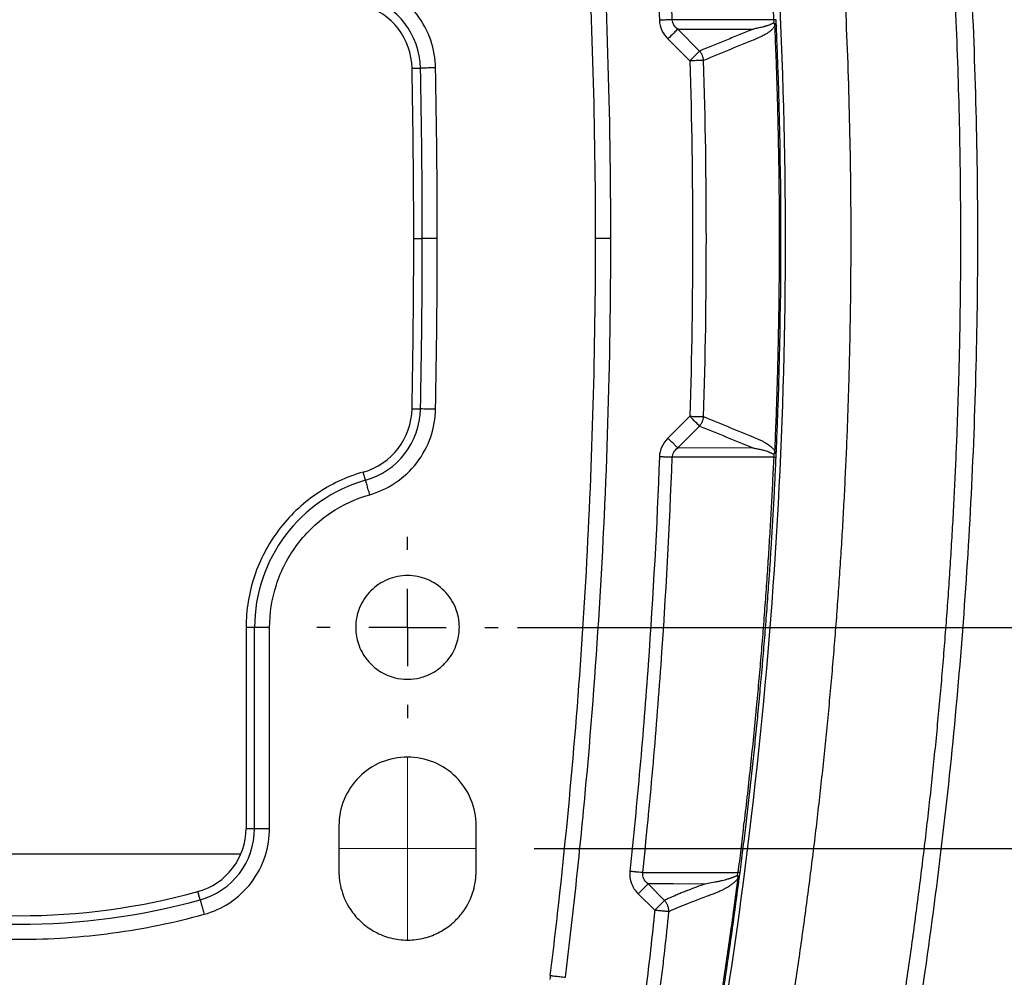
# Model space of a CAD drawing. Header units: millimetres. Extents: x 19 to 819, y 19 to 629.
# Tile 28 of 46: x 665 to 730, y 184 to 247. Entities that reach past the tile are written whole.
import ezdxf

# ---------------------------------------------------------------- set-up
doc = ezdxf.new("R2010")
doc.units = ezdxf.units.MM
doc.header["$LTSCALE"] = 3
doc.linetypes.add('CENTERX2', pattern=[20.32, 12.7, -2.54, 2.54, -2.54])
doc.layers.add('CENTER', color=40, linetype='CENTERX2')
doc.layers.add('DIMENSIONS', color=140, linetype='Continuous', lineweight=25)
doc.styles.add('SLDTEXTSTYLE0', font='TXT', dxfattribs={"width": 0.7})
doc.dimstyles.new('SLDDIMSTYLE0', dxfattribs={"dimtxt": 6.474023, "dimasz": 9.906, "dimexe": 0, "dimexo": 0.0625, "dimgap": 1.618506, "dimtad": 0, "dimtih": 1, "dimtoh": 1, "dimrnd": 1e-09, "dimzin": 4, "dimdsep": 46, "dimtxsty": 'SLDTEXTSTYLE0', "dimsah": 1, "dimcen": 0.09, "dimadec": 0, "dimazin": 1, "dimtfac": 1, "dimtofl": 0, "dimtmove": 0, "dimatfit": 3, "dimfxl": 0, "dimfrac": 2, "dimtolj": 1, "dimtzin": 12, "dimarcsym": 0})
doc.dimstyles.new('SLDDIMSTYLE1', dxfattribs={"dimtxt": 6.474023, "dimasz": 9.906, "dimexe": 0, "dimexo": 0.0625, "dimgap": 1.618506, "dimtad": 0, "dimtih": 1, "dimtoh": 1, "dimrnd": 1e-09, "dimzin": 4, "dimdsep": 46, "dimtxsty": 'SLDTEXTSTYLE0', "dimsah": 1, "dimcen": 0.09, "dimadec": 0, "dimazin": 1, "dimtfac": 1, "dimtmove": 0, "dimatfit": 0, "dimfxl": 0, "dimfrac": 2, "dimtolj": 1, "dimtzin": 12, "dimarcsym": 0})

# ---------------------------------------------------------------- blocks, each defined once
blk = doc.blocks.new('_D_7')
at = {"layer": 'DIMENSIONS'}
for p, q in [((699.015, 272.377), (810.101, 272.377)), ((800.576, 272.377), (800.576, 249.535)), ((790.957, 237.796), (788.783, 237.796)), ((788.783, 237.796), (788.783, 227.507)), ((810.196, 237.796), (812.37, 237.796)), ((812.37, 237.796), (812.37, 227.507)), ((788.783, 227.507), (790.957, 227.507)), ((812.37, 227.507), (810.196, 227.507)), ((800.576, 192.377), (800.576, 226.057)), ((699.015, 192.377), (810.101, 192.377))]:
    blk.add_line(p, q, dxfattribs=at)
for points in [[(800.576, 272.377), (799.052, 262.471), (802.1, 262.471)], [(800.576, 192.377), (802.1, 202.283), (799.052, 202.283)]]:
    blk.add_solid(points, dxfattribs=at)
at = {"layer": 'DIMENSIONS', "char_height": 6.35, "attachment_point": 1, "style": 'SLDTEXTSTYLE0'}
for s, insert in [('80.0', (790.957, 247.431)), ('3.15', (790.957, 235.692))]:
    blk.add_mtext(s, dxfattribs=dict(at, insert=insert))
blk = doc.blocks.new('_D_8')
at = {"layer": 'DIMENSIONS'}
for p, q in [((769.425, 257.877), (769.425, 276.927)), ((697.915, 257.877), (778.95, 257.877)), ((759.806, 237.796), (757.632, 237.796)), ((757.632, 237.796), (757.632, 227.507)), ((779.044, 237.796), (781.218, 237.796)), ((781.218, 237.796), (781.218, 227.507)), ((757.632, 227.507), (759.806, 227.507)), ((781.218, 227.507), (779.044, 227.507)), ((697.915, 206.877), (778.95, 206.877)), ((769.425, 206.877), (769.425, 187.827))]:
    blk.add_line(p, q, dxfattribs=at)
for points in [[(769.425, 257.877), (770.949, 267.783), (767.901, 267.783)], [(769.425, 206.877), (767.901, 196.971), (770.949, 196.971)]]:
    blk.add_solid(points, dxfattribs=at)
at = {"layer": 'DIMENSIONS', "char_height": 6.35, "attachment_point": 1, "style": 'SLDTEXTSTYLE0'}
for s, insert in [('51.0', (759.806, 247.431)), ('2.01', (759.806, 235.692))]:
    blk.add_mtext(s, dxfattribs=dict(at, insert=insert))
blk = doc.blocks.new('SW_CENTERMARKSYMBOL_2')
at = {"layer": 'CENTER', "color": 0}
for p, q in [((0, 5.08), (0, 5.94)), ((0, 0), (0, 2.54)), ((-5.08, 0), (-5.94, 0)), ((0, 0), (-2.54, 0)), ((0, 0), (0, -2.54)), ((0, 0), (2.54, 0)), ((5.08, 0), (5.94, 0)), ((0, -5.08), (0, -5.94))]:
    blk.add_line(p, q, dxfattribs=at)

msp = doc.modelspace()

# ---------------------------------------------------------------- linework, layer by layer
for p, q in [((714.725, 246.72), (708.07, 246.724)), ((708.43, 246.112), (713.393, 246.114)), ((707.787, 245.469), (709.226, 244.03)), ((709.869, 244.673), (708.43, 246.112)), ((690.999, 243.54), (691.559, 243.551)), ((691.111, 232.377), (691.671, 232.377)), ((690.999, 221.214), (691.559, 221.203)), ((709.226, 220.725), (707.787, 219.286)), ((708.43, 218.643), (709.869, 220.082)), ((713.393, 218.641), (708.43, 218.643)), ((714.725, 218.035), (708.07, 218.031)), ((687.955, 216.527), (687.801, 217.065)), ((680.671, 206.877), (680.111, 206.877)), ((680.111, 206.877), (680.111, 193.695)), ((680.671, 193.695), (680.671, 206.877)), ((681.656, 206.877), (680.671, 206.877)), ((681.656, 193.695), (681.656, 206.877)), ((686.205, 193.877), (686.205, 190.877)), ((695.205, 190.877), (695.205, 193.877)), ((712.748, 193.807), (712.783, 194.097)), ((680.111, 193.695), (680.671, 193.695)), ((680.671, 193.695), (681.656, 193.695)), ((650.635, 192.027), (679.774, 192.027)), ((706.14, 190.796), (712.378, 190.807)), ((707.569, 188.979), (706.491, 190.058)), ((677.101, 189.013), (676.953, 189.553)), ((705.841, 189.408), (706.919, 188.329))]:
    msp.add_line(p, q)
at = {"color": 40, "linetype": 'CENTERX2', "lineweight": 18}
for p, q in [((690.705, 198.377), (690.705, 186.377)), ((686.205, 192.377), (695.205, 192.377))]:
    msp.add_line(p, q, dxfattribs=at)
at = {"flags": 128}
for points in [[(714.567, 212.113), (714.568, 212.118), (714.568, 212.123)], [(710.216, 190.052), (708.13, 190.055), (706.491, 190.058)], [(700.071, 184.051), (700.055, 183.919), (700.039, 183.786)]]:
    msp.add_lwpolyline(points, dxfattribs=at)
for centre, radius, start, end in [((686.594, 243.452), 4.966, 1.15074, 74.09375), ((686.594, 243.452), 4.407, 1.15073, 74.09385), ((135.197, 232.377), 555.915, 0.00001, 1.1506), ((135.197, 232.377), 556.474, 0.00001, 1.1506), ((135.197, 232.377), 555.915, 358.84941, 360), ((135.197, 232.377), 556.474, 358.84941, 360), ((686.594, 221.303), 4.407, 285.90732, 358.85054), ((686.594, 221.303), 4.966, 285.90728, 358.85041), ((690.705, 206.877), 10.034, 105.90648, 180.0001), ((675.817, 193.695), 4.295, 285.34085, 0.00114), ((675.817, 193.695), 4.854, 285.34085, 0.00101), ((665.205, 232.378), 44.407, 254.65955, 285.34057), ((665.205, 232.378), 44.967, 254.65955, 285.34057)]:
    msp.add_arc(centre, radius, start, end)
for points, knots in [([(719.395, 161.104), (719.521, 161.698), (719.773, 162.884), (720.139, 164.665), (720.495, 166.447), (720.843, 168.228), (721.18, 170.009), (721.508, 171.791), (721.827, 173.572), (722.136, 175.353), (722.436, 177.135), (722.726, 178.916), (723.007, 180.698), (723.278, 182.479), (723.539, 184.261), (723.791, 186.043), (724.034, 187.824), (724.267, 189.606), (724.49, 191.388), (724.704, 193.169), (724.909, 194.951), (725.104, 196.733), (725.289, 198.515), (725.465, 200.297), (725.632, 202.079), (725.789, 203.861), (725.936, 205.643), (726.074, 207.425), (726.203, 209.207), (726.321, 210.989), (726.431, 212.771), (726.531, 214.553), (726.621, 216.336), (726.702, 218.118), (726.773, 219.9), (726.835, 221.683), (726.887, 223.465), (726.93, 225.247), (726.964, 227.03), (726.987, 228.812), (727.002, 230.595), (727.008, 232.971), (726.992, 235.942), (726.935, 239.507), (726.84, 243.072), (726.707, 246.637), (726.536, 250.202), (726.326, 253.766), (726.079, 257.33), (725.794, 260.895), (725.47, 264.459), (725.109, 268.023), (724.709, 271.586), (724.272, 275.15), (723.796, 278.714), (723.282, 282.277), (722.73, 285.84), (722.141, 289.403), (721.513, 292.966), (720.846, 296.529), (720.144, 300.092), (719.645, 302.464), (719.395, 303.651)], [0, 0, 0, 0, 0.0126744, 0.0253356, 0.0379838, 0.0506195, 0.0632429, 0.0758544, 0.0884542, 0.1010429, 0.1136206, 0.1261878, 0.1387447, 0.1512917, 0.1638292, 0.1763575, 0.188877, 0.2013879, 0.2138906, 0.2263856, 0.238873, 0.2513533, 0.2638269, 0.276294, 0.288755, 0.3012103, 0.3136601, 0.326105, 0.3385452, 0.350981, 0.3634128, 0.375841, 0.388266, 0.400688, 0.4131074, 0.4255246, 0.4379399, 0.4503537, 0.4627664, 0.4751782, 0.4875896, 0.5000008, 0.5248227, 0.5496464, 0.5744749, 0.5993109, 0.6241574, 0.649017, 0.6738926, 0.6987871, 0.7237032, 0.7486437, 0.7736114, 0.7986091, 0.8236396, 0.8487055, 0.8738098, 0.898955, 0.9241439, 0.9493793, 0.9746638, 1, 1, 1, 1]), ([(720.463, 303.879), (721.096, 300.913), (721.692, 297.937), (722.806, 291.98), (723.323, 289), (724.752, 280.079), (725.549, 274.119), (726.822, 262.196), (727.3, 256.234), (727.937, 244.307), (728.096, 238.342), (728.096, 226.413), (727.937, 220.448), (727.3, 208.521), (726.822, 202.558), (725.549, 190.636), (724.752, 184.676), (723.323, 175.754), (722.806, 172.775), (721.692, 166.818), (721.096, 163.841), (720.463, 160.876)], [0.5964849, 0.5964849, 0.5964849, 0.5964849, 0.6157842, 0.6157842, 0.6350205, 0.6350205, 0.6734211, 0.6734211, 0.7117322, 0.7117322, 0.75, 0.75, 0.7882678, 0.7882678, 0.8265789, 0.8265789, 0.8649795, 0.8649795, 0.8842158, 0.8842158, 0.9035151, 0.9035151, 0.9035151, 0.9035151]), ([(712.354, 162.608), (712.477, 163.189), (712.724, 164.351), (713.082, 166.095), (713.431, 167.839), (713.771, 169.583), (714.102, 171.327), (714.423, 173.071), (714.735, 174.815), (715.038, 176.559), (715.331, 178.303), (715.615, 180.048), (715.89, 181.792), (716.155, 183.536), (716.412, 185.28), (716.658, 187.024), (716.896, 188.768), (717.124, 190.512), (717.343, 192.257), (717.552, 194.001), (717.753, 195.745), (717.944, 197.489), (718.125, 199.234), (718.298, 200.978), (718.461, 202.722), (718.614, 204.466), (718.759, 206.211), (718.894, 207.955), (719.019, 209.699), (719.136, 211.444), (719.243, 213.188), (719.341, 214.932), (719.429, 216.677), (719.508, 218.421), (719.578, 220.166), (719.639, 221.91), (719.69, 223.655), (719.732, 225.399), (719.764, 227.144), (719.788, 228.888), (719.802, 230.633), (719.808, 233.02), (719.791, 236.05), (719.729, 239.723), (719.626, 243.395), (719.481, 247.068), (719.296, 250.741), (719.069, 254.413), (718.8, 258.086), (718.491, 261.758), (718.14, 265.43), (717.748, 269.103), (717.314, 272.775), (716.839, 276.447), (716.323, 280.119), (715.766, 283.791), (715.167, 287.463), (714.528, 291.135), (713.846, 294.807), (713.126, 298.479), (712.612, 300.923), (712.354, 302.147)], [0, 0, 0, 0, 0.012677, 0.025341, 0.037992, 0.05063, 0.063256, 0.075869, 0.088471, 0.101062, 0.113641, 0.12621, 0.138768, 0.151317, 0.163855, 0.176384, 0.188905, 0.201416, 0.213919, 0.226415, 0.238902, 0.251383, 0.263856, 0.276323, 0.288783, 0.301238, 0.313687, 0.326131, 0.33857, 0.351005, 0.363436, 0.375862, 0.388286, 0.400706, 0.413123, 0.425538, 0.437951, 0.450363, 0.462773, 0.475182, 0.487591, 0.499999, 0.526122, 0.552247, 0.578379, 0.604521, 0.630675, 0.656845, 0.683034, 0.709247, 0.735485, 0.761752, 0.788052, 0.814387, 0.840761, 0.867177, 0.893639, 0.920148, 0.94671, 0.973326, 1, 1, 1, 1]), ([(708.14, 301.186), (710.555, 289.87), (712.399, 278.432), (714.864, 255.435), (715.485, 243.876), (715.481, 220.759), (714.855, 209.201), (712.382, 186.205), (710.535, 174.768), (708.115, 163.453)], [0, 0, 0, 0, 0.25, 0.25, 0.5, 0.5, 0.75, 0.75, 1, 1, 1, 1]), ([(703.041, 232.377), (703.041, 236.017), (702.99, 239.66), (702.788, 246.939), (702.637, 250.575), (702.034, 261.472), (701.431, 268.722), (700.526, 276.861), (700.37, 278.218), (700.208, 279.573), (700.125, 280.251), (700.097, 280.477), (700.07, 280.705), (700.07, 280.706), (700.07, 280.707)], [0, 0, 0, 0, 0.125, 0.125, 0.25, 0.25, 0.5, 0.5, 0.53125, 0.546875, 0.546875, 0.5546875, 0.5546875, 0.5547337, 0.5547337, 0.5547337, 0.5547337]), ([(704.041, 232.377), (704.04, 240.476), (703.792, 248.564), (703.047, 260.679), (702.737, 264.716), (702.179, 270.764), (701.876, 273.785), (701.483, 277.306), (701.305, 278.814), (701.185, 279.819), (701.122, 280.321), (701.063, 280.824)], [0, 0, 0, 0, 0.5, 0.5, 0.75, 0.75, 0.875, 0.9375, 0.96875, 0.96875, 1, 1, 1, 1]), ([(705.288, 273.871), (705.405, 272.742), (705.522, 271.612), (705.633, 270.482), (705.744, 269.352), (705.849, 268.221), (705.949, 267.09), (706.15, 264.828), (706.331, 262.564), (706.493, 260.299), (706.817, 255.768), (707.063, 251.232), (707.23, 246.693)], [0, 0, 0, 0, 3.410564, 3.410564, 3.410564, 6.821128, 6.821128, 6.821128, 13.642255, 13.642255, 13.642255, 27.28451, 27.28451, 27.28451, 27.28451]), ([(708.07, 246.724), (707.904, 251.272), (707.659, 255.819), (707.337, 260.359), (707.176, 262.63), (706.996, 264.899), (706.796, 267.165), (706.697, 268.299), (706.592, 269.432), (706.482, 270.565), (706.479, 270.597), (706.476, 270.628), (706.473, 270.66)], [0, 0, 0, 0, 13.642255, 13.642255, 13.642255, 20.463383, 20.463383, 20.463383, 23.873947, 23.873947, 23.873947, 23.969371, 23.969371, 23.969371, 23.969371]), ([(714.27, 254.74), (714.315, 254.073), (714.404, 252.737), (714.524, 250.732), (714.632, 248.727), (714.694, 247.389), (714.725, 246.72)], [0, 0, 0, 0, 0.249937, 0.499911, 0.749929, 1, 1, 1, 1]), ([(692.543, 243.571), (692.532, 244.161), (692.43, 244.779), (692.017, 245.983), (691.706, 246.567), (690.908, 247.602), (690.422, 248.052), (689.363, 248.757), (688.792, 249.013), (688.225, 249.175)], [0, 0, 0, 0, 0.25, 0.25, 0.5, 0.5, 0.75, 0.75, 1, 1, 1, 1]), ([(708.07, 246.724), (708.026, 246.722), (707.973, 246.72), (707.912, 246.718), (707.85, 246.716), (707.78, 246.713), (707.705, 246.71), (707.63, 246.708), (707.55, 246.705), (707.468, 246.702), (707.428, 246.7), (707.387, 246.699), (707.346, 246.697), (707.325, 246.696), (707.305, 246.696), (707.285, 246.695), (707.266, 246.694), (707.248, 246.693), (707.23, 246.693)], [0, 0, 0, 0, 0.293876, 0.293876, 0.293876, 0.587752, 0.587752, 0.587752, 0.881629, 0.881629, 0.881629, 1.028567, 1.028567, 1.028567, 1.102036, 1.102036, 1.102036, 1.16806, 1.16806, 1.16806, 1.16806]), ([(707.23, 246.693), (707.238, 246.46), (707.296, 246.235), (707.392, 246.028), (707.489, 245.82), (707.624, 245.63), (707.787, 245.469)], [0, 0, 0, 0, 0.516124, 0.516124, 0.516124, 1.032248, 1.032248, 1.032248, 1.032248]), ([(708.43, 246.112), (708.325, 246.192), (708.237, 246.287), (708.175, 246.391), (708.112, 246.495), (708.075, 246.608), (708.07, 246.724)], [0, 0, 0, 0, 0.516124, 0.516124, 0.516124, 1.032248, 1.032248, 1.032248, 1.032248]), ([(713.393, 246.114), (713.098, 245.993), (712.806, 245.873), (712.218, 245.633), (711.925, 245.513), (711.043, 245.153), (710.456, 244.913), (709.869, 244.673)], [0, 0, 0, 0, 0.25, 0.25, 0.5, 0.5, 1, 1, 1, 1]), ([(714.72, 246.523), (714.701, 246.511), (714.663, 246.485), (714.605, 246.453), (714.53, 246.417), (714.464, 246.389), (714.396, 246.363), (714.34, 246.343), (714.284, 246.325), (714.218, 246.303), (714.152, 246.284), (714.077, 246.263), (713.928, 246.223), (713.7, 246.171), (713.493, 246.132), (713.393, 246.114)], [0, 0, 0, 0, 0.044652, 0.090175, 0.13628, 0.216125, 0.241477, 0.291625, 0.34246, 0.367945, 0.441834, 0.49054, 0.538096, 0.77631, 1, 1, 1, 1]), ([(714.809, 246.328), (714.796, 246.307), (714.769, 246.263), (714.723, 246.203), (714.673, 246.144), (714.616, 246.085), (714.553, 246.026), (714.485, 245.969), (714.411, 245.912), (714.331, 245.856), (714.184, 245.762), (713.96, 245.637), (713.761, 245.552), (713.656, 245.506)], [0, 0, 0, 0, 0.039465, 0.082839, 0.13026, 0.181835, 0.237647, 0.29776, 0.362228, 0.431093, 0.504392, 0.736922, 1, 1, 1, 1]), ([(714.72, 246.523), (714.73, 246.506), (714.748, 246.474), (714.773, 246.422), (714.79, 246.381), (714.802, 246.348), (714.807, 246.335), (714.809, 246.328)], [0, 0, 0, 0, 0.273104, 0.500669, 0.800325, 0.899061, 1, 1, 1, 1]), ([(714.885, 246.727), (714.884, 246.727), (714.882, 246.727), (714.868, 246.727), (714.846, 246.726), (714.814, 246.724), (714.775, 246.722), (714.742, 246.721), (714.726, 246.72)], [0, 0, 0, 0, 0.166113, 0.332896, 0.499865, 0.666818, 0.833613, 1, 1, 1, 1]), ([(714.809, 218.427), (714.835, 219.046), (714.886, 220.285), (714.95, 222.145), (715.003, 224.005), (715.046, 225.865), (715.078, 227.725), (715.1, 229.586), (715.11, 231.447), (715.11, 233.309), (715.1, 235.17), (715.078, 237.031), (715.046, 238.891), (715.003, 240.751), (714.95, 242.611), (714.886, 244.47), (714.835, 245.709), (714.809, 246.328)], [0, 0, 0, 0, 0.066654, 0.133312, 0.199975, 0.266642, 0.333316, 0.399997, 0.466683, 0.533369, 0.600053, 0.66673, 0.733399, 0.800059, 0.866712, 0.933359, 1, 1, 1, 1]), ([(708.43, 246.112), (708.374, 246.056), (708.282, 245.964), (708.056, 245.738), (707.921, 245.603), (707.787, 245.469)], [0, 0, 0, 0, 0.5, 0.5, 1, 1, 1, 1]), ([(709.226, 244.03), (709.36, 244.164), (709.495, 244.299), (709.721, 244.525), (709.813, 244.617), (709.869, 244.673)], [0, 0, 0, 0, 0.5, 0.5, 1, 1, 1, 1]), ([(710.132, 244.057), (710.128, 244.089), (710.12, 244.154), (710.098, 244.248), (710.068, 244.341), (710.03, 244.43), (709.984, 244.515), (709.931, 244.597), (709.89, 244.648), (709.869, 244.673)], [0, 0, 0, 0, 0.144136, 0.286785, 0.428573, 0.570144, 0.71215, 0.855231, 1, 1, 1, 1]), ([(692.543, 243.571), (692.436, 243.569), (692.323, 243.567), (692.101, 243.562), (691.994, 243.56), (691.808, 243.557), (691.73, 243.555), (691.615, 243.553), (691.577, 243.552), (691.559, 243.551)], [0, 0, 0, 0, 0.25, 0.25, 0.5, 0.5, 0.75, 0.75, 1, 1, 1, 1]), ([(710.132, 244.057), (710.094, 244.056), (710.043, 244.054), (709.981, 244.053), (709.918, 244.051), (709.843, 244.048), (709.76, 244.046), (709.677, 244.043), (709.587, 244.041), (709.495, 244.038), (709.448, 244.036), (709.402, 244.035), (709.356, 244.034), (709.332, 244.033), (709.309, 244.032), (709.286, 244.032), (709.266, 244.031), (709.246, 244.03), (709.226, 244.03)], [0, 0, 0, 0, 0.32046, 0.32046, 0.32046, 0.64092, 0.64092, 0.64092, 0.96138, 0.96138, 0.96138, 1.12161, 1.12161, 1.12161, 1.201725, 1.201725, 1.201725, 1.27295, 1.27295, 1.27295, 1.27295]), ([(709.226, 244.03), (709.345, 240.146), (709.404, 236.261), (709.404, 232.377), (709.404, 228.493), (709.345, 224.609), (709.226, 220.725)], [0, 0, 0, 0, 11.670151, 11.670151, 11.670151, 23.340303, 23.340303, 23.340303, 23.340303]), ([(710.132, 220.698), (710.25, 224.59), (710.309, 228.484), (710.309, 232.377), (710.309, 236.271), (710.25, 240.164), (710.132, 244.057)], [0, 0, 0, 0, 11.670151, 11.670151, 11.670151, 23.340303, 23.340303, 23.340303, 23.340303]), ([(692.656, 232.377), (692.549, 232.377), (692.435, 232.377), (692.213, 232.377), (692.106, 232.377), (691.92, 232.377), (691.842, 232.377), (691.727, 232.377), (691.69, 232.377), (691.671, 232.377)], [0, 0, 0, 0, 0.25, 0.25, 0.5, 0.5, 0.75, 0.75, 1, 1, 1, 1]), ([(700.071, 184.051), (700.097, 184.277), (700.125, 184.503), (700.208, 185.181), (700.37, 186.537), (700.526, 187.893), (701.431, 196.033), (702.034, 203.283), (702.637, 214.18), (702.788, 217.816), (702.99, 225.095), (703.041, 228.738), (703.041, 232.377)], [0.4453125, 0.4453125, 0.4453125, 0.4453125, 0.453125, 0.453125, 0.46875, 0.5, 0.5, 0.75, 0.75, 0.875, 0.875, 1, 1, 1, 1]), ([(701.064, 183.935), (701.123, 184.438), (701.186, 184.94), (701.306, 185.945), (701.483, 187.453), (701.877, 190.973), (702.179, 193.994), (702.737, 200.041), (703.048, 204.078), (703.792, 216.192), (704.041, 224.28), (704.041, 232.377)], [0, 0, 0, 0, 0.03125, 0.03125, 0.0625, 0.125, 0.25, 0.25, 0.5, 0.5, 1, 1, 1, 1]), ([(704.041, 232.377), (703.923, 232.377), (703.796, 232.377), (703.55, 232.377), (703.431, 232.377), (703.236, 232.377), (703.16, 232.377), (703.062, 232.377), (703.041, 232.377), (703.041, 232.377)], [0, 0, 0, 0, 0.25, 0.25, 0.5, 0.5, 0.75, 0.75, 1, 1, 1, 1]), ([(688.225, 215.58), (688.792, 215.741), (689.363, 215.997), (690.422, 216.703), (690.908, 217.152), (691.706, 218.188), (692.017, 218.772), (692.43, 219.976), (692.532, 220.594), (692.543, 221.183)], [0, 0, 0, 0, 0.25, 0.25, 0.5, 0.5, 0.75, 0.75, 1, 1, 1, 1]), ([(692.543, 221.183), (692.436, 221.186), (692.323, 221.188), (692.101, 221.192), (691.994, 221.195), (691.808, 221.198), (691.73, 221.2), (691.615, 221.202), (691.577, 221.203), (691.559, 221.203)], [0, 0, 0, 0, 0.25, 0.25, 0.5, 0.5, 0.75, 0.75, 1, 1, 1, 1]), ([(709.226, 220.725), (709.246, 220.724), (709.266, 220.724), (709.286, 220.723), (709.309, 220.722), (709.332, 220.722), (709.356, 220.721), (709.402, 220.72), (709.448, 220.718), (709.495, 220.717), (709.587, 220.714), (709.677, 220.711), (709.76, 220.709), (709.843, 220.706), (709.918, 220.704), (709.981, 220.702), (710.043, 220.7), (710.094, 220.699), (710.132, 220.698)], [0, 0, 0, 0, 0.071226, 0.071226, 0.071226, 0.15134, 0.15134, 0.15134, 0.31157, 0.31157, 0.31157, 0.63203, 0.63203, 0.63203, 0.95249, 0.95249, 0.95249, 1.27295, 1.27295, 1.27295, 1.27295]), ([(709.869, 220.082), (709.813, 220.138), (709.721, 220.23), (709.495, 220.456), (709.36, 220.59), (709.226, 220.725)], [0, 0, 0, 0, 0.5, 0.5, 1, 1, 1, 1]), ([(709.869, 220.082), (709.89, 220.107), (709.931, 220.157), (709.984, 220.239), (710.03, 220.325), (710.068, 220.414), (710.098, 220.506), (710.12, 220.601), (710.128, 220.665), (710.132, 220.698)], [0, 0, 0, 0, 0.1447694, 0.2878502, 0.4298561, 0.5714273, 0.7132146, 0.8558638, 1, 1, 1, 1]), ([(709.869, 220.082), (710.456, 219.842), (711.043, 219.602), (712.219, 219.121), (712.804, 218.882), (713.393, 218.641)], [0, 0, 0, 0, 0.5, 0.5, 1, 1, 1, 1]), ([(707.787, 219.286), (707.623, 219.123), (707.487, 218.933), (707.391, 218.725), (707.295, 218.517), (707.238, 218.292), (707.23, 218.062)], [0, 0, 0, 0, 0.516118, 0.516118, 0.516118, 1.032235, 1.032235, 1.032235, 1.032235]), ([(708.43, 218.643), (708.403, 218.67), (708.367, 218.705), (708.323, 218.75), (708.279, 218.794), (708.226, 218.847), (708.167, 218.906), (708.108, 218.965), (708.044, 219.029), (707.978, 219.095), (707.946, 219.127), (707.913, 219.16), (707.88, 219.193), (707.863, 219.21), (707.847, 219.226), (707.831, 219.242), (707.816, 219.257), (707.801, 219.272), (707.787, 219.286)], [0, 0, 0, 0, 0.293749, 0.293749, 0.293749, 0.587498, 0.587498, 0.587498, 0.881246, 0.881246, 0.881246, 1.028121, 1.028121, 1.028121, 1.101558, 1.101558, 1.101558, 1.167846, 1.167846, 1.167846, 1.167846]), ([(713.656, 219.248), (713.727, 219.218), (713.864, 219.16), (714.061, 219.061), (714.228, 218.966), (714.367, 218.875), (714.481, 218.79), (714.582, 218.703), (714.67, 218.615), (714.745, 218.526), (714.789, 218.458), (714.809, 218.427)], [0, 0, 0, 0, 0.178137, 0.342584, 0.493467, 0.602179, 0.700927, 0.78985, 0.869139, 0.93906, 1, 1, 1, 1]), ([(708.07, 218.031), (708.075, 218.146), (708.111, 218.259), (708.174, 218.362), (708.236, 218.466), (708.324, 218.561), (708.43, 218.643)], [0, 0, 0, 0, 0.516118, 0.516118, 0.516118, 1.032235, 1.032235, 1.032235, 1.032235]), ([(713.393, 218.641), (713.486, 218.624), (713.67, 218.589), (713.887, 218.541), (714.022, 218.506), (714.112, 218.482), (714.227, 218.449), (714.34, 218.412), (714.451, 218.371), (714.514, 218.345), (714.573, 218.318), (714.613, 218.298), (714.661, 218.272), (714.702, 218.244), (714.72, 218.231)], [0, 0, 0, 0, 0.20799, 0.410436, 0.485595, 0.510801, 0.613784, 0.743678, 0.767427, 0.864584, 0.888832, 0.901192, 0.956952, 1, 1, 1, 1]), ([(714.809, 218.427), (714.8, 218.4), (714.786, 218.362), (714.76, 218.304), (714.74, 218.265), (714.724, 218.239), (714.72, 218.231)], [0, 0, 0, 0, 0.3980244, 0.5884294, 0.8866735, 1, 1, 1, 1]), ([(707.23, 218.062), (707.063, 213.523), (706.817, 208.987), (706.493, 204.456), (706.331, 202.191), (706.15, 199.927), (705.949, 197.665), (705.849, 196.533), (705.744, 195.403), (705.633, 194.273), (705.522, 193.143), (705.405, 192.013), (705.288, 190.883)], [0, 0, 0, 0, 13.642255, 13.642255, 13.642255, 20.463383, 20.463383, 20.463383, 23.873947, 23.873947, 23.873947, 27.28451, 27.28451, 27.28451, 27.28451]), ([(706.473, 194.095), (706.476, 194.126), (706.479, 194.158), (706.482, 194.19), (706.592, 195.323), (706.697, 196.456), (706.796, 197.59), (706.996, 199.857), (707.176, 202.125), (707.337, 204.396), (707.659, 208.936), (707.904, 213.482), (708.07, 218.031)], [3.315069, 3.315069, 3.315069, 3.315069, 3.410564, 3.410564, 3.410564, 6.821128, 6.821128, 6.821128, 13.642255, 13.642255, 13.642255, 27.28451, 27.28451, 27.28451, 27.28451]), ([(708.07, 218.031), (708.026, 218.033), (707.973, 218.034), (707.912, 218.037), (707.85, 218.039), (707.78, 218.042), (707.705, 218.044), (707.63, 218.047), (707.55, 218.05), (707.468, 218.053), (707.428, 218.055), (707.387, 218.056), (707.346, 218.058), (707.325, 218.058), (707.305, 218.059), (707.285, 218.06), (707.266, 218.061), (707.248, 218.061), (707.23, 218.062)], [0, 0, 0, 0, 0.279604, 0.279604, 0.279604, 0.559208, 0.559208, 0.559208, 0.838813, 0.838813, 0.838813, 0.978615, 0.978615, 0.978615, 1.048516, 1.048516, 1.048516, 1.111275, 1.111275, 1.111275, 1.111275]), ([(714.726, 218.034), (714.701, 217.499), (714.652, 216.429), (714.568, 214.824), (714.477, 213.219), (714.379, 211.615), (714.307, 210.547), (714.271, 210.012)], [0, 0, 0, 0, 0.20004, 0.400057, 0.600055, 0.800035, 1, 1, 1, 1]), ([(714.568, 212.123), (714.598, 212.615), (714.659, 213.598), (714.741, 215.074), (714.818, 216.55), (714.863, 217.535), (714.885, 218.027)], [0, 0, 0, 0, 0.249946, 0.499925, 0.749941, 1, 1, 1, 1]), ([(714.726, 218.035), (714.742, 218.034), (714.775, 218.032), (714.814, 218.031), (714.846, 218.029), (714.868, 218.028), (714.882, 218.027), (714.884, 218.027), (714.885, 218.027)], [0, 0, 0, 0, 0.166392, 0.333189, 0.500144, 0.667119, 0.833904, 1, 1, 1, 1]), ([(687.801, 217.065), (686.704, 216.752), (685.657, 216.26), (683.774, 214.969), (682.938, 214.171), (681.562, 212.348), (681.023, 211.325), (680.298, 209.16), (680.111, 208.019), (680.111, 206.877)], [0, 0, 0, 0, 0.25, 0.25, 0.5, 0.5, 0.75, 0.75, 1, 1, 1, 1]), ([(688.225, 215.58), (688.195, 215.683), (688.164, 215.792), (688.103, 216.005), (688.074, 216.109), (688.023, 216.287), (688.002, 216.362), (687.97, 216.473), (687.96, 216.509), (687.955, 216.527)], [0, 0, 0, 0, 0.25, 0.25, 0.5, 0.5, 0.75, 0.75, 1, 1, 1, 1]), ([(681.656, 206.877), (681.656, 207.785), (681.795, 208.741), (682.403, 210.609), (682.872, 211.519), (684.089, 213.133), (684.835, 213.834), (686.467, 214.933), (687.35, 215.33), (688.225, 215.58)], [0, 0, 0, 0, 0.25, 0.25, 0.5, 0.5, 0.75, 0.75, 1, 1, 1, 1]), ([(714.427, 210.001), (714.452, 210.353), (714.5, 211.057), (714.545, 211.761), (714.567, 212.113)], [0, 0, 0, 0, 0.499986, 1, 1, 1, 1]), ([(694.105, 206.877), (694.105, 207.322), (694.016, 207.767), (693.676, 208.59), (693.424, 208.967), (692.794, 209.596), (692.417, 209.848), (691.595, 210.189), (691.15, 210.277), (690.26, 210.277), (689.815, 210.189), (688.993, 209.848), (688.615, 209.596), (687.986, 208.967), (687.734, 208.59), (687.393, 207.767), (687.305, 207.322), (687.305, 206.877)], [0, 0, 0, 0, 0.125, 0.125, 0.25, 0.25, 0.375, 0.375, 0.5, 0.5, 0.625, 0.625, 0.75, 0.75, 0.875, 0.875, 1, 1, 1, 1]), ([(714.271, 210.012), (714.231, 209.451), (714.152, 208.329), (714.023, 206.646), (713.885, 204.964), (713.739, 203.283), (713.635, 202.163), (713.582, 201.603)], [0, 0, 0, 0, 0.200006, 0.400006, 0.600003, 0.8, 1, 1, 1, 1]), ([(713.733, 201.588), (713.786, 202.149), (713.891, 203.269), (714.038, 204.951), (714.177, 206.634), (714.308, 208.317), (714.388, 209.44), (714.427, 210.001)], [0, 0, 0, 0, 0.199992, 0.399983, 0.599978, 0.799982, 1, 1, 1, 1]), ([(687.305, 206.877), (687.305, 206.594), (687.339, 206.273), (687.542, 205.577), (687.713, 205.2), (688.121, 204.656), (688.282, 204.479), (688.656, 204.152), (688.87, 204.003), (689.34, 203.752), (689.598, 203.651), (690.138, 203.513), (690.421, 203.477), (690.988, 203.477), (691.271, 203.513), (691.812, 203.651), (692.07, 203.752), (692.54, 204.003), (692.753, 204.152), (693.128, 204.479), (693.289, 204.656), (693.697, 205.2), (693.867, 205.577), (694.07, 206.273), (694.105, 206.594), (694.105, 206.877)], [0, 0, 0, 0, 0.125, 0.125, 0.25, 0.25, 0.3125, 0.3125, 0.375, 0.375, 0.4375, 0.4375, 0.5, 0.5, 0.5625, 0.5625, 0.625, 0.625, 0.6875, 0.6875, 0.75, 0.75, 0.875, 0.875, 1, 1, 1, 1]), ([(713.582, 201.603), (713.522, 200.977), (713.401, 199.725), (713.205, 197.848), (713.001, 195.972), (712.855, 194.722), (712.783, 194.097)], [0, 0, 0, 0, 0.249968, 0.499955, 0.749964, 1, 1, 1, 1]), ([(712.893, 193.789), (712.955, 194.309), (713.078, 195.347), (713.253, 196.907), (713.421, 198.466), (713.582, 200.027), (713.683, 201.068), (713.733, 201.588)], [0, 0, 0, 0, 0.200037, 0.400051, 0.600047, 0.800028, 1, 1, 1, 1]), ([(695.205, 193.877), (695.205, 194.466), (695.088, 195.055), (694.637, 196.144), (694.303, 196.643), (693.47, 197.476), (692.971, 197.809), (691.883, 198.26), (691.294, 198.377), (690.116, 198.377), (689.527, 198.26), (688.439, 197.809), (687.939, 197.476), (687.106, 196.643), (686.773, 196.144), (686.322, 195.055), (686.205, 194.466), (686.205, 193.877)], [0, 0, 0, 0, 0.125, 0.125, 0.25, 0.25, 0.375, 0.375, 0.5, 0.5, 0.625, 0.625, 0.75, 0.75, 0.875, 0.875, 1, 1, 1, 1]), ([(712.748, 193.807), (712.688, 193.307), (712.568, 192.306), (712.442, 191.307), (712.379, 190.807)], [0, 0, 0, 0, 0.499974, 1, 1, 1, 1]), ([(677.362, 188.064), (677.931, 188.22), (678.506, 188.472), (679.572, 189.178), (680.061, 189.631), (680.859, 190.677), (681.166, 191.268), (681.564, 192.482), (681.656, 193.104), (681.656, 193.695)], [0, 0, 0, 0, 0.25, 0.25, 0.5, 0.5, 0.75, 0.75, 1, 1, 1, 1]), ([(712.52, 190.788), (712.584, 191.288), (712.712, 192.288), (712.833, 193.289), (712.893, 193.789)], [0, 0, 0, 0, 0.500047, 1, 1, 1, 1]), ([(686.205, 190.877), (686.205, 190.502), (686.25, 190.078), (686.519, 189.157), (686.745, 188.657), (687.285, 187.937), (687.498, 187.703), (687.994, 187.271), (688.276, 187.073), (688.899, 186.741), (689.239, 186.607), (689.955, 186.425), (690.33, 186.377), (691.08, 186.377), (691.455, 186.425), (692.17, 186.607), (692.511, 186.741), (693.134, 187.073), (693.416, 187.271), (693.911, 187.703), (694.125, 187.937), (694.665, 188.657), (694.89, 189.157), (695.159, 190.078), (695.205, 190.502), (695.205, 190.877)], [0, 0, 0, 0, 0.125, 0.125, 0.25, 0.25, 0.3125, 0.3125, 0.375, 0.375, 0.4375, 0.4375, 0.5, 0.5, 0.5625, 0.5625, 0.625, 0.625, 0.6875, 0.6875, 0.75, 0.75, 0.875, 0.875, 1, 1, 1, 1]), ([(705.288, 190.883), (705.26, 190.609), (705.299, 190.335), (705.396, 190.083), (705.493, 189.83), (705.648, 189.599), (705.841, 189.408)], [0, 0, 0, 0, 0.60567, 0.60567, 0.60567, 1.211339, 1.211339, 1.211339, 1.211339]), ([(706.14, 190.796), (706.097, 190.8), (706.045, 190.806), (705.983, 190.812), (705.921, 190.818), (705.851, 190.826), (705.774, 190.833), (705.698, 190.841), (705.615, 190.85), (705.532, 190.858), (705.49, 190.863), (705.448, 190.867), (705.406, 190.871), (705.385, 190.873), (705.365, 190.876), (705.344, 190.878), (705.325, 190.88), (705.306, 190.882), (705.288, 190.883)], [0, 0, 0, 0, 0.303582, 0.303582, 0.303582, 0.607163, 0.607163, 0.607163, 0.910745, 0.910745, 0.910745, 1.062535, 1.062535, 1.062535, 1.138431, 1.138431, 1.138431, 1.206942, 1.206942, 1.206942, 1.206942]), ([(706.491, 190.058), (706.369, 190.154), (706.27, 190.269), (706.208, 190.396), (706.147, 190.522), (706.122, 190.659), (706.14, 190.796)], [0, 0, 0, 0, 0.60567, 0.60567, 0.60567, 1.211339, 1.211339, 1.211339, 1.211339]), ([(712.332, 190.621), (712.311, 190.607), (712.267, 190.58), (712.201, 190.547), (712.134, 190.516), (712.067, 190.488), (711.999, 190.461), (711.931, 190.436), (711.863, 190.413), (711.783, 190.387), (711.692, 190.36), (711.601, 190.334), (711.484, 190.303), (711.362, 190.272), (711.253, 190.247), (711.175, 190.229), (711.053, 190.203), (710.795, 190.151), (710.498, 190.097), (710.285, 190.063), (710.216, 190.052)], [0, 0, 0, 0, 0.030674, 0.061407, 0.092273, 0.12374, 0.155775, 0.187711, 0.219604, 0.251842, 0.299941, 0.348136, 0.380286, 0.465037, 0.52094, 0.534601, 0.576147, 0.693965, 0.901403, 1, 1, 1, 1]), ([(712.332, 190.621), (712.339, 190.604), (712.349, 190.579), (712.359, 190.546), (712.366, 190.525), (712.377, 190.486), (712.383, 190.453), (712.388, 190.425)], [0, 0, 0, 0, 0.2501117, 0.3898979, 0.4977112, 0.5687062, 1, 1, 1, 1]), ([(712.471, 190.414), (712.472, 190.424), (712.473, 190.444), (712.466, 190.472), (712.455, 190.495), (712.436, 190.527), (712.408, 190.56), (712.372, 190.591), (712.35, 190.607), (712.338, 190.616), (712.332, 190.621)], [0, 0, 0, 0, 0.156645, 0.292221, 0.406683, 0.500057, 0.751254, 0.8761, 0.93907, 1, 1, 1, 1]), ([(712.52, 190.788), (712.519, 190.789), (712.517, 190.789), (712.505, 190.791), (712.485, 190.793), (712.457, 190.797), (712.422, 190.802), (712.393, 190.805), (712.378, 190.807)], [0, 0, 0, 0, 0.166367, 0.333203, 0.500188, 0.667123, 0.833813, 1, 1, 1, 1]), ([(706.491, 190.058), (706.436, 190.004), (706.345, 189.912), (706.115, 189.683), (705.978, 189.545), (705.841, 189.408)], [0, 0, 0, 0, 0.5, 0.5, 1, 1, 1, 1]), ([(710.216, 190.052), (710.032, 189.986), (709.668, 189.855), (709.242, 189.694), (708.977, 189.591), (708.798, 189.52), (708.592, 189.437), (708.236, 189.288), (707.891, 189.136), (707.646, 189.017), (707.569, 188.979)], [0, 0, 0, 0, 0.202706, 0.399659, 0.474924, 0.500026, 0.600802, 0.707595, 0.908003, 1, 1, 1, 1]), ([(707.758, 163.811), (707.858, 164.252), (708.051, 165.099), (708.318, 166.318), (708.555, 167.429), (708.764, 168.432), (708.947, 169.327), (709.253, 170.857), (709.721, 173.311), (710.286, 176.484), (710.837, 179.774), (711.35, 183.033), (711.881, 186.618), (712.215, 189.12), (712.388, 190.425)], [0, 0, 0, 0, 0.050256, 0.096417, 0.138468, 0.176397, 0.210198, 0.239863, 0.349569, 0.487565, 0.597678, 0.719793, 0.853903, 1, 1, 1, 1]), ([(707.856, 163.569), (707.864, 163.606), (707.894, 163.75), (707.962, 164.069), (708.074, 164.596), (708.227, 165.33), (708.422, 166.271), (708.656, 167.421), (708.928, 168.78), (709.234, 170.347), (709.571, 172.124), (709.937, 174.111), (710.328, 176.308), (710.739, 178.717), (711.165, 181.338), (711.602, 184.172), (712.046, 187.22), (712.327, 189.326), (712.471, 190.414)], [0, 0, 0, 0, 0.004202, 0.016179, 0.035933, 0.063463, 0.098766, 0.141839, 0.192682, 0.251292, 0.317669, 0.391812, 0.473724, 0.563406, 0.660866, 0.766109, 0.879149, 1, 1, 1, 1]), ([(712.388, 190.425), (712.372, 190.403), (712.337, 190.357), (712.281, 190.293), (712.217, 190.228), (712.147, 190.163), (712.07, 190.097), (711.987, 190.032), (711.881, 189.956), (711.749, 189.869), (711.586, 189.773), (711.397, 189.672), (711.183, 189.568), (710.961, 189.47), (710.724, 189.375), (710.568, 189.318), (710.48, 189.286)], [0, 0, 0, 0, 0.026562, 0.056363, 0.089478, 0.125957, 0.165839, 0.209149, 0.255905, 0.330046, 0.41435, 0.508797, 0.625687, 0.750689, 0.859038, 1, 1, 1, 1]), ([(710.48, 189.286), (710.326, 189.231), (710.02, 189.122), (709.568, 188.953), (709.044, 188.751), (708.464, 188.52), (708.049, 188.328), (707.848, 188.235)], [0, 0, 0, 0, 0.1701173, 0.3382512, 0.5043738, 0.760969, 1, 1, 1, 1]), ([(677.101, 189.013), (677.106, 188.995), (677.116, 188.959), (677.146, 188.848), (677.167, 188.773), (677.216, 188.594), (677.245, 188.49), (677.303, 188.277), (677.333, 188.167), (677.362, 188.064)], [0, 0, 0, 0, 0.25, 0.25, 0.5, 0.5, 0.75, 0.75, 1, 1, 1, 1]), ([(706.919, 188.329), (707.057, 188.467), (707.194, 188.604), (707.423, 188.834), (707.515, 188.925), (707.569, 188.979)], [0, 0, 0, 0, 0.5, 0.5, 1, 1, 1, 1]), ([(707.848, 188.235), (707.848, 188.266), (707.847, 188.327), (707.837, 188.418), (707.819, 188.507), (707.794, 188.594), (707.763, 188.678), (707.724, 188.759), (707.679, 188.837), (707.628, 188.911), (707.589, 188.957), (707.569, 188.979)], [0, 0, 0, 0, 0.11448, 0.227353, 0.338919, 0.449505, 0.559453, 0.669119, 0.778862, 0.88904, 1, 1, 1, 1]), ([(653.048, 188.063), (655.002, 187.527), (657.009, 187.116), (661.079, 186.566), (663.142, 186.426), (667.268, 186.426), (669.331, 186.566), (673.401, 187.116), (675.408, 187.527), (677.362, 188.064)], [0, 0, 0, 0, 0.25, 0.25, 0.5, 0.5, 0.75, 0.75, 1, 1, 1, 1]), ([(707.848, 188.235), (707.814, 188.239), (707.766, 188.244), (707.703, 188.25), (707.641, 188.256), (707.565, 188.264), (707.479, 188.273), (707.393, 188.281), (707.298, 188.291), (707.201, 188.301), (707.153, 188.306), (707.104, 188.311), (707.055, 188.316), (707.031, 188.318), (707.007, 188.321), (706.983, 188.323), (706.961, 188.325), (706.94, 188.327), (706.919, 188.329)], [0, 0, 0, 0, 0.2095355, 0.2095355, 0.2095355, 0.419071, 0.419071, 0.419071, 0.6286065, 0.6286065, 0.6286065, 0.7333742, 0.7333742, 0.7333742, 0.7857581, 0.7857581, 0.7857581, 0.8323218, 0.8323218, 0.8323218, 0.8323218]), ([(707.255, 183.079), (707.318, 183.511), (707.376, 183.942), (707.429, 184.372), (707.483, 184.803), (707.533, 185.233), (707.581, 185.663), (707.677, 186.523), (707.763, 187.381), (707.848, 188.235)], [104.579612, 104.579612, 104.579612, 104.579612, 105.865427, 105.865427, 105.865427, 107.151242, 107.151242, 107.151242, 109.722872, 109.722872, 109.722872, 109.722872]), ([(700.071, 184.051), (700.071, 184.051), (700.092, 184.049), (700.189, 184.038), (700.264, 184.029), (700.458, 184.006), (700.576, 183.992), (700.82, 183.964), (700.947, 183.949), (701.064, 183.935)], [0, 0, 0, 0, 0.25, 0.25, 0.5, 0.5, 0.75, 0.75, 1, 1, 1, 1])]:
    msp.add_open_spline(points, degree=3, knots=knots)
for points in [[(714.725, 246.72), (714.729, 246.652), (714.727, 246.587), (714.72, 246.523)], [(714.72, 246.523), (714.833, 246.471), (714.9, 246.401), (714.903, 246.332)], [(714.903, 246.332), (714.903, 246.332), (714.87, 246.331), (714.809, 246.328)], [(714.888, 246.657), (714.887, 246.68), (714.886, 246.704), (714.885, 246.727)], [(714.903, 246.332), (714.898, 246.437), (714.893, 246.546), (714.888, 246.657)], [(714.903, 218.422), (715.306, 227.726), (715.306, 237.029), (714.903, 246.332)], [(713.656, 245.506), (712.481, 245.023), (711.307, 244.54), (710.132, 244.057)], [(692.656, 232.377), (692.656, 236.109), (692.618, 239.841), (692.543, 243.571)], [(692.543, 221.183), (692.618, 224.914), (692.656, 228.646), (692.656, 232.377)], [(710.132, 220.698), (711.307, 220.215), (712.481, 219.732), (713.656, 219.248)], [(714.903, 218.422), (714.9, 218.353), (714.833, 218.284), (714.72, 218.232)], [(714.809, 218.427), (714.87, 218.424), (714.903, 218.422), (714.903, 218.422)], [(714.888, 218.097), (714.893, 218.209), (714.898, 218.317), (714.903, 218.422)], [(714.72, 218.232), (714.727, 218.168), (714.729, 218.102), (714.725, 218.035)], [(714.885, 218.027), (714.886, 218.051), (714.887, 218.074), (714.888, 218.097)], [(706.14, 190.796), (706.252, 191.892), (706.365, 192.993), (706.473, 194.095)], [(712.378, 190.807), (712.367, 190.743), (712.352, 190.681), (712.332, 190.621)], [(712.471, 190.414), (712.487, 190.534), (712.503, 190.659), (712.52, 190.788)], [(712.471, 190.414), (712.471, 190.414), (712.443, 190.418), (712.388, 190.425)], [(706.919, 188.329), (706.746, 186.62), (706.574, 184.911), (706.33, 183.211)]]:
    msp.add_open_spline(points, degree=3)

# ---------------------------------------------------------------- block references
at = {"layer": 'CENTER'}
msp.add_blockref('SW_CENTERMARKSYMBOL_2', (690.705, 206.877), dxfattribs=at)

# ---------------------------------------------------------------- dimensions: what is measured, and where the dimension line sits
at = {"layer": 'DIMENSIONS'}
for base, p1, p2, dimstyle, picture, middle in [((769.425, 206.877), (694.105, 257.877), (694.105, 206.877), 'SLDDIMSTYLE1', '_D_8', (769.425, 237.796)), ((800.576, 192.377), (695.205, 272.377), (695.205, 192.377), 'SLDDIMSTYLE0', '_D_7', (800.576, 237.796))]:
    dim = msp.add_linear_dim(base=base, p1=p1, p2=p2, angle=90, dimstyle=dimstyle, dxfattribs=at)
    dim.commit()
    dim.dimension.update_dxf_attribs({"geometry": picture, "text_midpoint": middle, "dimtype": 160})

doc.saveas('drawing.dxf')
